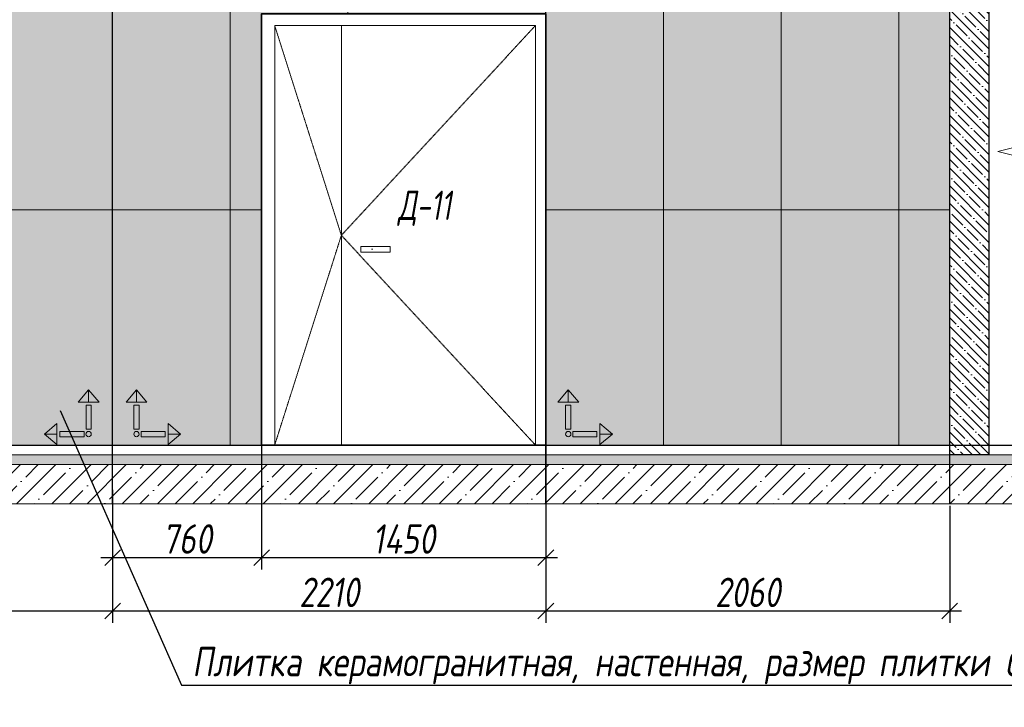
# Model space of a CAD drawing. Header units: millimetres. Extents: x -542966 to 178656, y -69521 to 267189.
# Tile 50 of 256: x -377288 to -372266, y 224410 to 227918. Entities that reach past the tile are written whole.
import ezdxf
from ezdxf import colors
from ezdxf.entities.mleader import LeaderData, LeaderLine
from ezdxf.math import Vec2, Vec3

# ---------------------------------------------------------------- set-up
doc = ezdxf.new("R2010")
doc.units = ezdxf.units.MM
doc.linetypes.add('( Hidden )', pattern=[0.375, 0.25, -0.125])
doc.linetypes.add('DASHDOT', pattern=[25.4, 12.7, -6.35, 0, -6.35])
doc.layers.get('Defpoints').update_dxf_attribs({"color": 31})
for name, color, linetype, lineweight in [('A-DETL-GENF', 7, 'Continuous', 5), ('dim_razv', 93, 'DASHDOT', 9), ('wall_obm', 172, 'Continuous', 40), ('Двери', 7, 'Continuous', 5), ('Отделка стен', 253, 'Continuous', 0)]:
    doc.layers.add(name, color=color, linetype=linetype, lineweight=lineweight)
doc.layers.add('pol', color=7, linetype='Continuous', lineweight=15, true_color=0x738991)
doc.styles.add('fl_iso paper', font='isocpeur.ttf', dxfattribs={"width": 0.8, "oblique": 10})
doc.styles.add('In tre', font='isocpeur.ttf', dxfattribs={"width": 0.8, "oblique": 10})
doc.dimstyles.new('In tre 1_50', dxfattribs={"dimtxt": 150, "dimasz": 80, "dimexe": 60, "dimexo": 10, "dimgap": 20, "dimtad": 1, "dimdec": 0, "dimrnd": 5, "dimzin": 0, "dimdsep": 46, "dimtxsty": 'fl_iso paper', "dimblk": 'OBLIQUE', "dimcen": 0, "dimdle": 60, "dimadec": 0, "dimazin": 0, "dimtfac": 1, "dimtdec": 0, "dimtofl": 0, "dimtmove": 1, "dimatfit": 1, "dimfxl": 40, "dimtolj": 1, "dimtzin": 0, "dimarcsym": 1})
pattern_1 = [(352.5, (-495988.15, 214607.74), (100.42605, 107.2144), [0, -115.824, 0, -129.54, 0, -123.825]), (322.5, (-495988.15, 214607.74), (247.41986, 56.70328), [0, -62.484, 0, -104.394, 0, -40.005]), (282.5, (-496054.42, 214674.01), (168.0997, -167.48995), [0, -38.1, 0, -137.16, 0, -179.07]), (272.5, (-496054.42, 214674.01), (209.26523, -114.68433), [0, -19.05, 0, -89.916, 0, -102.87])]

# ---------------------------------------------------------------- blocks, each defined once
blk = doc.blocks.new('*U12518')
at = {"layer": 'A-DETL-GENF'}
h = blk.add_hatch(dxfattribs=at)
h.set_pattern_fill('ANSI35', color=256, scale=10, style=0)
h.set_pattern_definition([(45, (9162.95, 8e-11), (-44.9013, 44.9013), []), (45, (9207.85, 8e-11), (-44.9013, 44.9013), [79.375, -15.875, 0, -15.875])])
h.paths.add_polyline_path([(0, -100), (9583.4, -100), (9583.4, -50), (0, -50)])
h = blk.add_hatch(dxfattribs=at)
h.set_pattern_fill('ANSI35', color=256, scale=20, style=0)
h.set_pattern_definition([(45, (9162.95, 8e-11), (-89.8026, 89.8026), []), (45, (9252.75, 8e-11), (-89.8026, 89.8026), [158.75, -31.75, 0, -31.75])])
h.paths.add_polyline_path([(0, -300), (9583.4, -300), (9583.4, -100), (0, -100)])
at = {"lineweight": 13}
blk.add_lwpolyline([(0, -50), (9583.4, -50), (9583.4, 0), (0, 0)], close=True, dxfattribs=at)
at = {"lineweight": 30}
blk.add_lwpolyline([(0, 0), (9583.4, 0)], dxfattribs=at)
at = {"layer": 'A-DETL-GENF'}
for points in [[(0, -100), (9583.4, -100), (9583.4, -50), (0, -50)], [(0, -300), (9583.4, -300), (9583.4, -100), (0, -100)]]:
    blk.add_lwpolyline(points, close=True, dxfattribs=at)
blk = doc.blocks.new('_Oblique')
at = {"color": 0, "linetype": 'ByBlock', "lineweight": -2}
blk.add_line((-0.5, -0.5), (0.5, 0.5), dxfattribs=at)
blk = doc.blocks.new('*D12320')
at = {"layer": 'Defpoints', "color": 0, "linetype": 'ByBlock', "transparency": 16777216}
for p in [(-374604.8, 225807.6), (-376054.8, 225771.6), (-374604.8, 225173.8)]:
    blk.add_point(p, dxfattribs=at)
at = {"layer": 'dim_razv', "color": 0, "linetype": 'ByBlock', "lineweight": -2, "transparency": 16777216}
for p, q in [((-374604.8, 225797.6), (-374604.8, 225113.8)), ((-376054.8, 225761.6), (-376054.8, 225113.8)), ((-376114.8, 225173.8), (-374544.8, 225173.8))]:
    blk.add_line(p, q, dxfattribs=at)
at = {"layer": 'dim_razv', "color": 0, "linetype": 'ByBlock', "lineweight": -2, "transparency": 16777216, "xscale": 80, "yscale": 80, "zscale": 80, "rotation": 180}
blk.add_blockref('_Oblique', (-376054.8, 225173.8), dxfattribs=at)
at = {"layer": 'dim_razv', "color": 0, "linetype": 'ByBlock', "lineweight": -2, "transparency": 16777216, "xscale": 80, "yscale": 80, "zscale": 80}
blk.add_blockref('_Oblique', (-374604.8, 225173.8), dxfattribs=at)
at = {"layer": 'dim_razv', "color": 0, "linetype": 'ByBlock', "transparency": 16777216, "insert": (-375329.8, 225268.8), "char_height": 150, "attachment_point": 5, "style": 'fl_iso paper'}
blk.add_mtext('\\A1;1450', dxfattribs=at)
blk = doc.blocks.new('*U11950')
at = {"color": 0, "linetype": 'ByBlock', "lineweight": -2}
for p, q in [((0, 0), (-6, 0)), ((80.34, 0), (0, 0)), ((167.69, 0), (87.34, 0)), ((167.69, 0), (173.69, 0))]:
    blk.add_line(p, q, dxfattribs=at)
blk.add_lwpolyline([(87.34, 0), (85.59, -7), (82.09, 7), (80.34, 0)], dxfattribs=at)
blk = doc.blocks.new('*U11991')
at = {"layer": 'A-DETL-GENF'}
h = blk.add_hatch(dxfattribs=at)
h.set_pattern_fill('ANSI35', color=256, scale=10, style=0)
h.set_pattern_definition([(45, (0, 2430.646), (-44.9013, 44.9013), []), (45, (44.9, 2430.646), (-44.9013, 44.9013), [79.375, -15.875, 0, -15.875])])
h.paths.add_polyline_path([(0, 0), (200, 0), (200, 3050), (0, 3050)])
at = {"layer": 'A-DETL-GENF', "lineweight": 30}
blk.add_lwpolyline([(0, 0), (200, 0), (200, 3050), (0, 3050)], close=True, dxfattribs=at)
blk = doc.blocks.new('*D12450')
at = {"layer": 'Defpoints', "color": 0, "linetype": 'ByBlock', "transparency": 16777216}
for p in [(-376814.8, 225529.7), (-374604.8, 225448), (-374604.8, 224901.5)]:
    blk.add_point(p, dxfattribs=at)
at = {"layer": 'dim_razv', "color": 0, "linetype": 'ByBlock', "lineweight": -2, "transparency": 16777216}
for p, q in [((-376814.8, 225519.7), (-376814.8, 224841.5)), ((-374604.8, 225438), (-374604.8, 224841.5)), ((-376874.8, 224901.5), (-374544.8, 224901.5))]:
    blk.add_line(p, q, dxfattribs=at)
at = {"layer": 'dim_razv', "color": 0, "linetype": 'ByBlock', "lineweight": -2, "transparency": 16777216, "xscale": 80, "yscale": 80, "zscale": 80, "rotation": 180}
blk.add_blockref('_Oblique', (-376814.8, 224901.5), dxfattribs=at)
at = {"layer": 'dim_razv', "color": 0, "linetype": 'ByBlock', "lineweight": -2, "transparency": 16777216, "xscale": 80, "yscale": 80, "zscale": 80}
blk.add_blockref('_Oblique', (-374604.8, 224901.5), dxfattribs=at)
at = {"layer": 'dim_razv', "color": 0, "linetype": 'ByBlock', "transparency": 16777216, "insert": (-375709.8, 224996.5), "char_height": 150, "attachment_point": 5, "style": 'fl_iso paper'}
blk.add_mtext('\\A1;2210', dxfattribs=at)
blk = doc.blocks.new('*D12345')
at = {"layer": 'Defpoints', "color": 0, "linetype": 'ByBlock', "transparency": 16777216}
for p in [(-376054.8, 225771.6), (-376814.8, 225448), (-376054.8, 225173.8)]:
    blk.add_point(p, dxfattribs=at)
at = {"layer": 'dim_razv', "color": 0, "linetype": 'ByBlock', "lineweight": -2, "transparency": 16777216}
for p, q in [((-376054.8, 225761.6), (-376054.8, 225113.8)), ((-376814.8, 225438), (-376814.8, 225113.8)), ((-376874.8, 225173.8), (-375994.8, 225173.8))]:
    blk.add_line(p, q, dxfattribs=at)
at = {"layer": 'dim_razv', "color": 0, "linetype": 'ByBlock', "lineweight": -2, "transparency": 16777216, "xscale": 80, "yscale": 80, "zscale": 80, "rotation": 180}
blk.add_blockref('_Oblique', (-376814.8, 225173.8), dxfattribs=at)
at = {"layer": 'dim_razv', "color": 0, "linetype": 'ByBlock', "lineweight": -2, "transparency": 16777216, "xscale": 80, "yscale": 80, "zscale": 80}
blk.add_blockref('_Oblique', (-376054.8, 225173.8), dxfattribs=at)
at = {"layer": 'dim_razv', "color": 0, "linetype": 'ByBlock', "transparency": 16777216, "insert": (-376434.8, 225268.8), "char_height": 150, "attachment_point": 5, "style": 'fl_iso paper'}
blk.add_mtext('\\A1;760', dxfattribs=at)
blk = doc.blocks.new('*D12451')
at = {"layer": 'Defpoints', "color": 0, "linetype": 'ByBlock', "transparency": 16777216}
for p in [(-374604.8, 225455.7), (-372544.8, 225448), (-372544.8, 224901.5)]:
    blk.add_point(p, dxfattribs=at)
at = {"layer": 'dim_razv', "color": 0, "linetype": 'ByBlock', "lineweight": -2, "transparency": 16777216}
for p, q in [((-374604.8, 225445.7), (-374604.8, 224841.5)), ((-372544.8, 225438), (-372544.8, 224841.5)), ((-374664.8, 224901.5), (-372484.8, 224901.5))]:
    blk.add_line(p, q, dxfattribs=at)
at = {"layer": 'dim_razv', "color": 0, "linetype": 'ByBlock', "lineweight": -2, "transparency": 16777216, "xscale": 80, "yscale": 80, "zscale": 80, "rotation": 180}
blk.add_blockref('_Oblique', (-374604.8, 224901.5), dxfattribs=at)
at = {"layer": 'dim_razv', "color": 0, "linetype": 'ByBlock', "lineweight": -2, "transparency": 16777216, "xscale": 80, "yscale": 80, "zscale": 80}
blk.add_blockref('_Oblique', (-372544.8, 224901.5), dxfattribs=at)
at = {"layer": 'dim_razv', "color": 0, "linetype": 'ByBlock', "transparency": 16777216, "insert": (-373574.8, 224996.5), "char_height": 150, "attachment_point": 5, "style": 'fl_iso paper'}
blk.add_mtext('\\A1;2060', dxfattribs=at)
blk = doc.blocks.new('*D12346')
at = {"layer": 'Defpoints', "color": 0, "linetype": 'ByBlock', "transparency": 16777216}
for p in [(-378874.8, 225551.9), (-376814.8, 225529.7), (-376814.8, 224901.5)]:
    blk.add_point(p, dxfattribs=at)
at = {"layer": 'dim_razv', "color": 0, "linetype": 'ByBlock', "lineweight": -2, "transparency": 16777216}
for p, q in [((-378874.8, 225541.9), (-378874.8, 224841.5)), ((-376814.8, 225519.7), (-376814.8, 224841.5)), ((-378934.8, 224901.5), (-376754.8, 224901.5))]:
    blk.add_line(p, q, dxfattribs=at)
at = {"layer": 'dim_razv', "color": 0, "linetype": 'ByBlock', "lineweight": -2, "transparency": 16777216, "xscale": 80, "yscale": 80, "zscale": 80, "rotation": 180}
blk.add_blockref('_Oblique', (-378874.8, 224901.5), dxfattribs=at)
at = {"layer": 'dim_razv', "color": 0, "linetype": 'ByBlock', "lineweight": -2, "transparency": 16777216, "xscale": 80, "yscale": 80, "zscale": 80}
blk.add_blockref('_Oblique', (-376814.8, 224901.5), dxfattribs=at)
at = {"layer": 'dim_razv', "color": 0, "linetype": 'ByBlock', "transparency": 16777216, "insert": (-377844.8, 224996.5), "char_height": 150, "attachment_point": 5, "style": 'fl_iso paper'}
blk.add_mtext('\\A1;2060', dxfattribs=at)
blk = doc.blocks.new('1')
at = {"layer": 'pol', "linetype": 'ByBlock'}
h = blk.add_hatch(color=1, dxfattribs=at)
h.paths.add_polyline_path([(35776.4, 73135.4), (35803.1, 73135.4), (35803.1, 73259), (35776.4, 73259)])
h.paths.add_polyline_path([(35789.8, 73274.6), (35843.2, 73274.6), (35789.8, 73338.2)])
h.paths.add_polyline_path([(35789.8, 73274.6), (35736.3, 73274.6), (35789.8, 73338.2)])
edge = h.paths.add_edge_path()
edge.add_arc((35789.8, 73110.5), 13.4, 0, 360)
h = blk.add_hatch(color=1, dxfattribs=at)
h.paths.add_polyline_path([(35813.3, 73097.1), (35813.3, 73123.9), (35936.9, 73123.9), (35936.9, 73097.1)])
h.paths.add_polyline_path([(35952.5, 73110.5), (35952.5, 73164), (36016.1, 73110.5)])
h.paths.add_polyline_path([(35952.5, 73110.5), (35952.5, 73057), (36016.1, 73110.5)])
at = {"layer": 'pol', "color": 1, "linetype": 'ByBlock'}
for points in [[(35789.8, 73274.6), (35736.3, 73274.6), (35789.8, 73338.2), (35789.8, 73274.6)], [(35789.8, 73274.6), (35843.2, 73274.6), (35789.8, 73338.2), (35789.8, 73274.6)], [(35952.5, 73110.5), (35952.5, 73164), (36016.1, 73110.5), (35952.5, 73110.5)], [(35952.5, 73110.5), (35952.5, 73057), (36016.1, 73110.5), (35952.5, 73110.5)]]:
    blk.add_lwpolyline(points, dxfattribs=at)
for points in [[(35776.4, 73135.4), (35803.1, 73135.4), (35803.1, 73259), (35776.4, 73259)], [(35813.3, 73097.1), (35813.3, 73123.9), (35936.9, 73123.9), (35936.9, 73097.1)]]:
    blk.add_lwpolyline(points, close=True, dxfattribs=at)
blk.add_circle((35789.8, 73110.5), 13.4, dxfattribs=at)

msp = doc.modelspace()

# ---------------------------------------------------------------- hatches: boundary and pattern name
at = {"layer": 'dim_razv', "true_color": 0xeceae4, "transparency": 33554687}
h = msp.add_hatch(dxfattribs=at)
h.set_pattern_fill('AR-SAND', color=254, scale=3, angle=315)
h.set_pattern_definition([(352.5, (120932.77, 270348.66), (100.426047, 107.214405), [0, -115.824, 0, -129.54, 0, -123.825]), (322.5, (120932.77, 270348.66), (247.419855, 56.70328), [0, -62.484, 0, -104.394, 0, -40.005]), (282.5, (120866.5, 270414.93), (168.099694, -167.489948), [0, -38.1, 0, -137.16, 0, -179.07]), (272.5, (120866.5, 270414.93), (209.265234, -114.68433), [0, -19.05, 0, -89.916, 0, -102.87])])
h.paths.add_polyline_path([(-381084.8, 225748), (-372544.8, 225748), (-372544.8, 228298), (-381084.8, 228298)])
h.paths.add_polyline_path([(-380379.2, 228294.9), (-378979.8, 228298), (-378979.8, 225748), (-380379.2, 225748)])
h.paths.add_polyline_path([(-374604.8, 227948), (-376054.8, 227948), (-376054.8, 225748), (-374604.8, 225748)])
at = {"layer": 'dim_razv', "true_color": 0xcccccc}
h = msp.add_hatch(dxfattribs=at)
h.set_pattern_fill('AR-SAND', color=254, scale=3, angle=315)
h.set_pattern_definition(pattern_1)
h.paths.add_polyline_path([(-375548.5, 226761.4), (-375398.5, 226761.4), (-375398.5, 226731.4), (-375548.5, 226731.4)])
h = msp.add_hatch(dxfattribs=at)
h.set_pattern_fill('AR-SAND', color=254, scale=3, angle=315)
h.set_pattern_definition(pattern_1)
h.paths.add_polyline_path([(-375548.5, 226761.4), (-375398.5, 226761.4), (-375398.5, 226731.4), (-375548.5, 226731.4)])
h = msp.add_hatch(dxfattribs=at)
h.set_pattern_fill('AR-SAND', color=254, scale=3, angle=315)
h.set_pattern_definition(pattern_1)
h.paths.add_polyline_path([(-375548.5, 226761.4), (-375398.5, 226761.4), (-375398.5, 226731.4), (-375548.5, 226731.4)])
h = msp.add_hatch(dxfattribs=at)
h.set_pattern_fill('AR-SAND', color=254, scale=3, angle=315)
h.set_pattern_definition(pattern_1)
h.paths.add_polyline_path([(-375548.5, 226761.4), (-375398.5, 226761.4), (-375398.5, 226731.4), (-375548.5, 226731.4)])

# ---------------------------------------------------------------- linework, layer by layer
at = {"lineweight": 30}
for points in [[(-376814.8, 225448), (-376814.8, 229421.6)], [(-376814.8, 225448), (-376814.8, 229421.6)], [(-374604.8, 225448), (-374604.8, 229421.6)], [(-374604.8, 225448), (-374604.8, 229421.6)], [(-372544.8, 225448), (-372544.8, 229421.6)], [(-372544.8, 225448), (-372544.8, 229421.6)]]:
    msp.add_lwpolyline(points, dxfattribs=at)
msp.add_lwpolyline([(-381084.8, 225748), (-372544.8, 225748), (-372544.8, 228298), (-381084.8, 228298)], close=True)
at = {"lineweight": 35}
msp.add_lwpolyline([(-374604.8, 227948), (-376054.8, 227948), (-376054.8, 225748), (-374604.8, 225748)], close=True, dxfattribs=at)
at = {"lineweight": 13}
for points in [[(-374657.7, 227888), (-375987.7, 227888), (-375987.7, 225748), (-374657.7, 225748)], [(-374657.7, 227888), (-375987.7, 227888), (-375987.7, 225748), (-374657.7, 225748)], [(-374657.7, 227888), (-375987.7, 227888), (-375987.7, 225748), (-374657.7, 225748)], [(-374657.7, 227888), (-375987.7, 227888), (-375987.7, 225748), (-374657.7, 225748)], [(-375987.7, 227888), (-374657.7, 227888), (-374657.7, 225748), (-375987.7, 225748)], [(-375548.5, 226761.4), (-375398.5, 226761.4), (-375398.5, 226731.4), (-375548.5, 226731.4)], [(-375548.5, 226761.4), (-375398.5, 226761.4), (-375398.5, 226731.4), (-375548.5, 226731.4)], [(-375548.5, 226761.4), (-375398.5, 226761.4), (-375398.5, 226731.4), (-375548.5, 226731.4)], [(-375548.5, 226761.4), (-375398.5, 226761.4), (-375398.5, 226731.4), (-375548.5, 226731.4)]]:
    msp.add_lwpolyline(points, close=True, dxfattribs=at)
at = {"linetype": '( Hidden )', "lineweight": 13, "ltscale": 10}
for points in [[(-375987.7, 227888), (-375647.7, 226818), (-375987.7, 225748)], [(-375987.7, 227888), (-375647.7, 226818), (-375987.7, 225748)], [(-375987.7, 227888), (-375647.7, 226818), (-375987.7, 225748)], [(-375987.7, 227888), (-375647.7, 226818), (-375987.7, 225748)], [(-374657.7, 227888), (-375647.7, 226818), (-374657.7, 225748)], [(-374657.7, 227888), (-375647.7, 226818), (-374657.7, 225748)], [(-374657.7, 227888), (-375647.7, 226818), (-374657.7, 225748)], [(-374657.7, 227888), (-375647.7, 226818), (-374657.7, 225748)]]:
    msp.add_lwpolyline(points, dxfattribs=at)
at = {"lineweight": 13}
msp.add_lwpolyline([(-375647.7, 227888), (-375647.7, 225748)], dxfattribs=at)
msp.add_lwpolyline([(-375647.7, 227888), (-375647.7, 225748)], dxfattribs=at)
msp.add_lwpolyline([(-375647.7, 227888), (-375647.7, 225748)], dxfattribs=at)
msp.add_lwpolyline([(-375647.7, 227888), (-375647.7, 225748)], dxfattribs=at)
at = {"layer": 'Отделка стен', "transparency": 33554687}
for points in [[(-377414.8, 228148), (-377414.8, 226948), (-376814.8, 226948), (-376814.8, 228148)], [(-376814.8, 228148), (-376814.8, 226948), (-376214.8, 226948), (-376214.8, 228148)], [(-376214.8, 228148), (-376214.8, 226948), (-376054.8, 226948), (-376054.8, 227948), (-375614.8, 227948), (-375614.8, 228148)], [(-374604.8, 228148), (-374604.8, 226948), (-374004.8, 226948), (-374004.8, 228148)], [(-374004.8, 228148), (-374004.8, 226948), (-373404.8, 226948), (-373404.8, 228148)], [(-373404.8, 228148), (-373404.8, 226948), (-372804.8, 226948), (-372804.8, 228148)], [(-372804.8, 228148), (-372804.8, 226948), (-372544.8, 226948), (-372544.8, 228148)], [(-377414.8, 226948), (-377414.8, 225748), (-376814.8, 225748), (-376814.8, 226948)], [(-376814.8, 226948), (-376814.8, 225748), (-376214.8, 225748), (-376214.8, 226948)], [(-376214.8, 226948), (-376214.8, 225748), (-376054.8, 225748), (-376054.8, 226948)], [(-374604.8, 226948), (-374604.8, 225748), (-374004.8, 225748), (-374004.8, 226948)], [(-374004.8, 226948), (-374004.8, 225748), (-373404.8, 225748), (-373404.8, 226948)], [(-373404.8, 226948), (-373404.8, 225748), (-372804.8, 225748), (-372804.8, 226948)], [(-372804.8, 226948), (-372804.8, 225748), (-372544.8, 225748), (-372544.8, 226948)]]:
    msp.add_lwpolyline(points, close=True, dxfattribs=at)

# ---------------------------------------------------------------- block references
at = {"lineweight": 13, "xscale": -25, "yscale": 25, "zscale": 25, "rotation": 90}
msp.add_blockref('*U11950', (-372124.3, 229298.3), dxfattribs=at)
at = {"linetype": 'ByBlock', "yscale": 0.9938708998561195, "zscale": 0.9938708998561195}
for p, xscale in [((-341366.4, 153141.7), -0.9938708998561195), ((-412263.2, 153141.7), 0.9938708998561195), ((-410060.8, 153141.7), 0.9938708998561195)]:
    msp.add_blockref('1', p, dxfattribs=dict(at, xscale=xscale))
msp.add_blockref('*U12518', (-381707.7, 225748))
at = {"layer": 'wall_obm', "xscale": -1}
msp.add_blockref('*U11991', (-372344.8, 225698), dxfattribs=at)

# ---------------------------------------------------------------- texts
at = {"layer": 'Двери', "lineweight": 0, "insert": (-375223.4, 226955.8), "char_height": 150, "attachment_point": 5, "style": 'fl_iso paper'}
msp.add_mtext_dynamic_manual_height_columns('{\\W0.7;Д-11}', width=190.261, gutter_width=1350, heights=[0], dxfattribs=at)

# ---------------------------------------------------------------- dimensions: what is measured, and where the dimension line sits
at = {"layer": 'dim_razv', "color": 18, "linetype": 'ByBlock', "true_color": 0x000000}
for base, p1, p2, picture, middle in [((-374604.8, 225173.8), (-376054.8, 225771.6), (-374604.8, 225807.6), '*D12320', (-375329.8, 225268.8)), ((-376054.8, 225173.8), (-376814.8, 225448), (-376054.8, 225771.6), '*D12345', (-376434.8, 225268.8)), ((-376814.8, 224901.5), (-378874.8, 225551.9), (-376814.8, 225529.7), '*D12346', (-377844.8, 224996.5)), ((-374604.8, 224901.5), (-376814.8, 225529.7), (-374604.8, 225448), '*D12450', (-375709.8, 224996.5)), ((-372544.8, 224901.5), (-374604.8, 225455.7), (-372544.8, 225448), '*D12451', (-373574.8, 224996.5))]:
    dim = msp.add_linear_dim(base=base, p1=p1, p2=p2, dimstyle='In tre 1_50', dxfattribs=at)
    dim.commit()
    dim.dimension.update_dxf_attribs({"geometry": picture, "text_midpoint": middle})

# ---------------------------------------------------------------- leaders
at = {"layer": 'dim_razv', "color": 0, "linetype": 'ByBlock'}
ml = msp.add_multileader_mtext('Standard', dxfattribs=at)
ml.set_content('Шкаф пожарный встроенный', style='In tre')
ml.set_leader_properties()
ml.build(insert=Vec2(0, 0))
ml.multileader.update_dxf_attribs({"text_left_attachment_type": 6, "text_right_attachment_type": 6, "dogleg_length": 1, "arrow_head_size": 0, "scale": 50})
ctx = ml.context
ctx.base_point, ctx.scale, ctx.char_height, ctx.arrow_head_size, ctx.landing_gap_size, ctx.plane_origin = Vec3(-420507.1, 224412), 50, 150, 0, 4.5, Vec3(-410150.9, 222745)
ctx.left_attachment, ctx.right_attachment = 6, 6
notes = []
notes.append((ctx, [(0, (1, 1, 0), (-418309.7, 224412), (-1, 0), 50, [(1, [(-417709.9, 226080.8)], 0, [])])]))
ctx.mtext.insert, ctx.mtext.width, ctx.mtext.defined_height, ctx.mtext.flow_direction = Vec3(-420502.6, 224607), 2509.515, 696.6, 5
ml = msp.add_multileader_mtext('Standard', dxfattribs=at)
ml.set_content('Шкаф пожарный встроенный', style='In tre')
ml.set_leader_properties()
ml.build(insert=Vec2(0, 0))
ml.multileader.update_dxf_attribs({"text_left_attachment_type": 6, "text_right_attachment_type": 6, "dogleg_length": 1, "arrow_head_size": 0, "scale": 50})
ctx = ml.context
ctx.base_point, ctx.scale, ctx.char_height, ctx.arrow_head_size, ctx.landing_gap_size, ctx.plane_origin = Vec3(-406007.1, 224412), 50, 150, 0, 4.5, Vec3(-395650.9, 222745)
ctx.left_attachment, ctx.right_attachment = 6, 6
notes.append((ctx, [(0, (1, 1, 0), (-403809.7, 224412), (-1, 0), 50, [(1, [(-403209.9, 226080.8)], 0, [])])]))
ctx.mtext.insert, ctx.mtext.width, ctx.mtext.defined_height, ctx.mtext.flow_direction = Vec3(-406002.6, 224607), 2509.515, 696.6, 5
ml = msp.add_multileader_mtext('Standard', dxfattribs=at)
ml.set_content('Розетка для уборочного \\Pинвентаря, в цвет стен', style='In tre')
ml.set_leader_properties()
ml.build(insert=Vec2(0, 0))
ml.multileader.update_dxf_attribs({"text_left_attachment_type": 6, "text_right_attachment_type": 6, "dogleg_length": 1, "arrow_head_size": 0, "scale": 50})
ctx = ml.context
ctx.base_point, ctx.scale, ctx.char_height, ctx.arrow_head_size, ctx.landing_gap_size, ctx.plane_origin = Vec3(-412081.6, 224665.9), 50, 150, 0, 4.5, Vec3(-411112.2, 224402.9)
ctx.left_attachment, ctx.right_attachment = 6, 6
notes.append((ctx, [(0, (1, 1, 0), (-410137, 224665.9), (-1, 0), 50, [(1, [(-409525.6, 225998)], 0, [])])]))
ctx.mtext.insert, ctx.mtext.width, ctx.mtext.defined_height, ctx.mtext.flow_direction = Vec3(-412077.1, 224860.9), 3060.297, 696.6, 5
ml = msp.add_multileader_mtext('Standard', dxfattribs=at)
ml.set_content('Плитка керамогранитная, настенная, размер плитки 600х1200мм, расположить вертикально', style='In tre')
ml.set_leader_properties()
ml.build(insert=Vec2(0, 0))
ml.multileader.update_dxf_attribs({"text_left_attachment_type": 6, "text_right_attachment_type": 6, "dogleg_length": 1, "arrow_head_size": 0, "scale": 50})
ctx = ml.context
ctx.base_point, ctx.scale, ctx.char_height, ctx.arrow_head_size, ctx.landing_gap_size, ctx.plane_origin = Vec3(-403122.3, 224523.3), 50, 150, 0, 4.5, Vec3(-397023.3, 224402.9)
ctx.left_attachment, ctx.right_attachment = 6, 6
notes.append((ctx, [(0, (1, 1, 0), (-400133, 224523.3), (-1, 0), 50, [(1, [(-399655.8, 225924.6)], 0, [])])]))
ctx.mtext.insert, ctx.mtext.width, ctx.mtext.defined_height, ctx.mtext.flow_direction = Vec3(-403117.8, 224718.3), 3060.297, 696.6, 5
ml = msp.add_multileader_mtext('Standard', dxfattribs=at)
ml.set_content('Плитка керамогранитная, настенная, размер плитки 600х1200мм, расположить вертикально', style='In tre')
ml.set_leader_properties()
ml.build(insert=Vec2(0, 0))
ml.multileader.update_dxf_attribs({"text_left_attachment_type": 6, "text_right_attachment_type": 6, "dogleg_length": 1, "arrow_head_size": 0, "scale": 50})
ctx = ml.context
ctx.base_point, ctx.scale, ctx.char_height, ctx.arrow_head_size, ctx.landing_gap_size, ctx.plane_origin = Vec3(-376412.7, 224523.3), 50, 150, 0, 4.5, Vec3(-374498.6, 224402.9)
ctx.left_attachment, ctx.right_attachment = 6, 6
notes.append((ctx, [(1, (1, 1, 0), (-376462.7, 224523.3), (1, 0), 50, [(1, [(-377081.2, 225924.6)], 0, [])])]))
ctx.mtext.insert, ctx.mtext.width, ctx.mtext.defined_height, ctx.mtext.flow_direction = Vec3(-376408.2, 224718.3), 3060.297, 696.6, 5
ml = msp.add_multileader_mtext('Standard', dxfattribs=at)
ml.set_content('Решетка вентиляционная декоративная 700х550 в цвет стен', style='In tre')
ml.set_leader_properties()
ml.build(insert=Vec2(0, 0))
ml.multileader.update_dxf_attribs({"text_left_attachment_type": 6, "text_right_attachment_type": 6, "dogleg_length": 1, "arrow_head_size": 0, "scale": 50})
ctx = ml.context
ctx.base_point, ctx.scale, ctx.char_height, ctx.arrow_head_size, ctx.landing_gap_size, ctx.plane_origin = Vec3(-452684.1, 224565.7), 50, 150, 0, 4.5, Vec3(-444776.7, 222771.1)
ctx.left_attachment, ctx.right_attachment = 6, 6
notes.append((ctx, [(0, (1, 1, 0), (-449788.8, 224565.7), (-1, 0), 50, [(1, [(-448938.4, 225848)], 0, [])])]))
ctx.mtext.insert, ctx.mtext.width, ctx.mtext.defined_height, ctx.mtext.flow_direction = Vec3(-452679.6, 224760.7), 2996.732, 696.6, 5
ml = msp.add_multileader_mtext('Standard', dxfattribs=at)
ml.set_content('Зеркало на стене, выполнить в один уровень с отделкой стен', style='In tre')
ml.set_leader_properties()
ml.build(insert=Vec2(0, 0))
ml.multileader.update_dxf_attribs({"text_left_attachment_type": 6, "text_right_attachment_type": 6, "dogleg_length": 1, "arrow_head_size": 0, "scale": 50})
ctx = ml.context
ctx.base_point, ctx.scale, ctx.char_height, ctx.arrow_head_size, ctx.landing_gap_size, ctx.plane_origin = Vec3(-447338.5, 224560.7), 50, 150, 0, 4.5, Vec3(-439596.2, 222766.1)
ctx.left_attachment, ctx.right_attachment = 6, 6
notes.append((ctx, [(0, (1, 1, 0), (-444415.9, 224560.7), (-1, 0), 50, [(1, [(-443757.9, 225843)], 0, [])])]))
ctx.mtext.insert, ctx.mtext.width, ctx.mtext.defined_height, ctx.mtext.flow_direction = Vec3(-447334, 224755.7), 3043.138, 696.6, 5
ml = msp.add_multileader_mtext('Standard', dxfattribs=at)
ml.set_content('Решетка вентиляционная декоративная 700х550 в цвет стен', style='In tre')
ml.set_leader_properties()
ml.build(insert=Vec2(0, 0))
ml.multileader.update_dxf_attribs({"text_left_attachment_type": 6, "text_right_attachment_type": 6, "dogleg_length": 1, "arrow_head_size": 0, "scale": 50})
ctx = ml.context
ctx.base_point, ctx.scale, ctx.char_height, ctx.arrow_head_size, ctx.landing_gap_size, ctx.plane_origin = Vec3(-434170.8, 224565.7), 50, 150, 0, 4.5, Vec3(-430730.2, 222771.1)
ctx.left_attachment, ctx.right_attachment = 6, 6
notes.append((ctx, [(1, (1, 1, 0), (-434220.8, 224565.7), (1, 0), 50, [(1, [(-434891.8, 225848)], 0, [])])]))
ctx.mtext.insert, ctx.mtext.width, ctx.mtext.defined_height, ctx.mtext.flow_direction = Vec3(-434166.3, 224760.7), 2996.732, 696.6, 5
for ctx, leaders in notes:
    for number, flags, end, landing, length, lines in leaders:
        leader = LeaderData()
        leader.index, (leader.has_last_leader_line, leader.has_dogleg_vector, leader.attachment_direction) = number, flags
        leader.last_leader_point, leader.dogleg_vector, leader.dogleg_length = Vec3(end), Vec3(landing), length
        for number, points, colour, breaks in lines:
            line = LeaderLine()
            line.index, line.vertices, line.color, line.breaks = number, Vec3.list(points), colors.encode_raw_color(colour), breaks
            leader.lines.append(line)
        ctx.leaders.append(leader)

doc.saveas('drawing.dxf')
